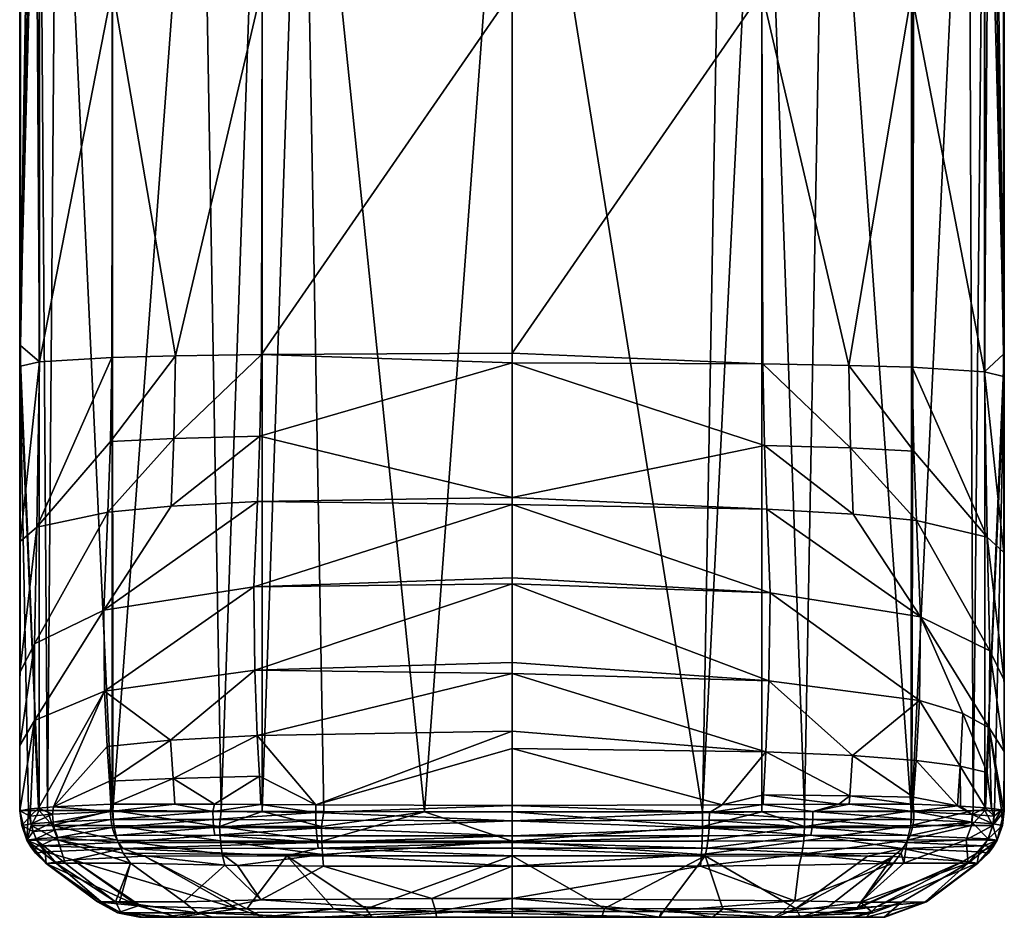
# Model space of a CAD drawing. Header units: centimetres. Extents: x -6.4 to 7.8, y -12.2 to -8.5.
# Tile 5 of 8: x 1.7 to 3.7, y -12.2 to -10.3. Entities that reach past the tile are written whole.
import ezdxf

# ---------------------------------------------------------------- set-up
doc = ezdxf.new("R2010")
doc.units = ezdxf.units.CM
doc.layers.get('0').update_dxf_attribs({"true_color": 0x5890e1})

msp = doc.modelspace()

# ---------------------------------------------------------------- meshes
at = {"color": 231, "true_color": 0xe499b8}
mesh = msp.add_polyface(dxfattribs=at)
corners = [(3.1042, -11.9681, 29.4348), (2.7105, -11.9681, 29.4155), (2.7105, -9.5143, 29.4155), (3.2317, -11.2115, 31.6282), (2.7105, -11.0406, 31.5747), (2.7105, -11.3193, 31.7998), (2.5298, -11.968, 29.4185), (2.2778, -9.5143, 29.4401), (2.3217, -11.9678, 29.4342), (2.1946, -11.9675, 29.4552), (2.11, -11.9672, 29.4772), (2.1946, -9.5143, 29.4552), (2.0673, -9.5143, 29.4921), (1.8864, -11.9658, 29.6046), (1.885, -9.5143, 29.606), (1.885, -11.9658, 29.606), (1.7514, -11.9656, 29.8473), (1.7711, -9.5143, 29.7885), (1.7342, -9.5143, 29.9155), (1.7343, -11.9656, 29.9155), (1.6945, -11.0051, 30.4315), (1.6945, -11.048, 30.4315), (1.7118, -11.9657, 30.0551), (1.6945, -11.9658, 30.4315), (2.1899, -11.1926, 31.6139), (2.1852, -11.3276, 31.7483), (2.0066, -11.3371, 31.6762), (1.8674, -11.5521, 31.8866), (1.8759, -11.3495, 31.5669), (1.7242, -11.6211, 31.5095), (1.7296, -11.3806, 31.2172), (1.6939, -11.6805, 31.0814), (1.6948, -11.4098, 30.7724), (1.6942, -11.8312, 31.4472), (1.7248, -11.7796, 31.8626), (1.8688, -11.7188, 32.2342), (2.1777, -11.5035, 32.0872), (2.1793, -11.6759, 32.4304), (2.7105, -11.4971, 32.1753), (2.7105, -11.6596, 32.4875), (2.7105, -11.485, 32.1461), (2.7105, -11.3338, 31.8219), (1.7329, -11.9605, 32.1388), (2.7105, -11.8018, 32.6147), (2.7105, -11.6827, 32.5164), (2.1846, -11.8105, 32.563), (2.0055, -11.8205, 32.4906), (1.8743, -11.8337, 32.3806), (2.1929, -11.0234, 31.5242), (1.8813, -11.2036, 31.4467), (2.0155, -11.0262, 31.4624), (1.8844, -11.0299, 31.3665), (1.7348, -11.039, 31.0498), (1.6953, -11.048, 30.6122), (2.012, -11.1974, 31.5479), (1.6941, -11.9657, 31.0327)]
mesh.append_faces([[corners[k] for k in face] for face in [(0, 1, 2), (3, 4, 5), (1, 6, 2), (7, 6, 8), (9, 7, 8), (9, 10, 11), (12, 10, 13), (14, 13, 15), (15, 16, 17), (18, 16, 19), (20, 19, 21), (19, 22, 21), (21, 22, 23), (5, 4, 24), (25, 24, 26), (27, 26, 28), (29, 28, 30), (31, 30, 32), (31, 29, 30), (31, 33, 29), (29, 33, 34), (27, 34, 35), (36, 35, 37), (38, 37, 39), (38, 36, 37), (38, 40, 36), (36, 40, 41), (25, 41, 5), (24, 25, 5), (42, 35, 34), (43, 44, 45), (45, 44, 37), (46, 37, 35), (47, 46, 35), (44, 39, 37), (24, 4, 48), (49, 50, 51), (30, 51, 52), (32, 52, 53), (32, 30, 52), (28, 29, 27), (27, 29, 34), (35, 36, 27), (27, 36, 25), (26, 27, 25), (51, 30, 49), (49, 30, 28), (54, 28, 26), (24, 54, 26), (24, 48, 54), (50, 49, 54), (54, 49, 28), (37, 46, 45), (25, 36, 41), (53, 21, 32), (21, 23, 32), (32, 23, 31), (33, 31, 55)]], dxfattribs={"color": 231})
mesh = msp.add_polyface(dxfattribs=at)
corners = [(2.1946, -11.9675, 29.4552), (2.1946, -9.5143, 29.4552), (2.2778, -9.5143, 29.4401), (2.11, -11.9672, 29.4772), (2.0673, -9.5143, 29.4921), (1.8847, -9.5143, 29.6063), (1.885, -11.9658, 29.606), (1.7711, -9.5143, 29.7885), (1.885, -9.5143, 29.606), (1.7514, -11.9656, 29.8473), (1.7342, -9.5143, 29.9155), (1.6945, -11.0051, 30.4315), (1.7343, -11.9656, 29.9155), (1.7192, -9.5143, 29.9984), (1.6945, -9.5143, 30.4315), (1.8864, -11.9658, 29.6046), (2.012, -11.1974, 31.5479), (2.1929, -11.0234, 31.5242), (2.0155, -11.0262, 31.4624), (2.2896, -9.5143, 31.4245), (2.1947, -10.264, 31.4168), (2.7105, -10.2631, 31.4565), (2.1946, -9.5143, 31.4078), (1.9029, -9.5143, 31.2739), (1.8857, -10.2666, 31.2659), (1.885, -9.5143, 31.257), (1.7824, -9.5143, 31.1025), (1.7343, -9.5143, 30.9474), (1.7348, -11.039, 31.0498), (1.8844, -11.0299, 31.3665), (1.725, -9.5143, 30.8999), (1.6953, -11.0051, 30.6008), (1.6953, -11.048, 30.6122), (1.6948, -9.5143, 30.4807), (2.7105, -10.2737, 31.4569), (1.6946, -9.5143, 30.4561), (1.6945, -11.048, 30.4315), (1.7346, -9.5107, 30.9473), (1.7246, -9.5107, 30.8956), (1.7814, -9.5107, 31.0993), (1.9046, -9.5107, 31.2748), (2.1947, -9.5107, 31.4074), (2.2957, -9.5107, 31.425), (2.7105, -9.5143, 31.4475), (2.2823, -9.5107, 29.4398), (2.7105, -9.5143, 29.4155), (2.0711, -9.5107, 29.491), (1.884, -9.5107, 29.6075), (1.7691, -9.5107, 29.7945), (1.7186, -9.5107, 30.0051)]
mesh.append_faces([[corners[k] for k in face] for face in [(0, 1, 2), (1, 3, 4), (5, 6, 7), (5, 8, 6), (7, 9, 10), (11, 10, 12), (11, 13, 10), (11, 14, 13), (8, 4, 15), (16, 17, 18), (19, 20, 21), (19, 22, 20), (20, 22, 23), (24, 23, 25), (26, 24, 25), (26, 27, 24), (24, 27, 28), (29, 24, 28), (29, 18, 24), (24, 18, 20), (23, 24, 20), (27, 30, 28), (28, 30, 31), (32, 28, 31), (30, 33, 31), (34, 20, 17), (17, 20, 18), (14, 11, 35), (35, 11, 33), (33, 11, 31), (31, 11, 36), (32, 31, 36), (37, 38, 30), (27, 37, 30), (27, 39, 37), (27, 26, 39), (39, 26, 25), (40, 25, 23), (22, 40, 23), (22, 41, 40), (22, 19, 41), (41, 19, 42), (38, 33, 30), (19, 43, 42), (40, 39, 25), (2, 44, 45), (2, 1, 44), (44, 1, 46), (1, 4, 46), (46, 4, 47), (4, 8, 47), (47, 8, 5), (7, 47, 5), (7, 48, 47), (7, 10, 48), (48, 10, 49), (49, 10, 13), (14, 49, 13)]], dxfattribs={"color": 231})
mesh = msp.add_polyface(dxfattribs=at)
corners = [(3.7265, -9.5143, 30.4315), (3.7266, -11.023, 30.4315), (3.7033, -9.5143, 30.0081), (3.6868, -9.5143, 29.9155), (3.687, -11.9657, 29.9154), (3.6627, -11.9656, 29.8247), (3.653, -9.5143, 29.7965), (3.536, -11.966, 29.606), (3.5413, -9.5143, 29.6113), (3.536, -9.5143, 29.606), (3.1042, -11.9681, 29.4348), (3.1473, -9.5143, 29.4408), (3.2265, -9.5143, 29.4551), (2.7105, -9.5143, 29.4155), (3.359, -9.5143, 29.4941), (3.3146, -11.9678, 29.4783), (3.5347, -11.966, 29.6046), (2.7105, -9.5143, 31.4475), (2.7105, -10.2631, 31.4565), (3.1325, -9.5143, 31.4244), (3.2264, -10.2746, 31.4171), (3.2265, -9.5143, 31.4077), (3.5206, -9.5143, 31.2717), (2.7105, -10.2737, 31.4569), (2.7105, -11.021, 31.5666), (3.2284, -11.0431, 31.5319), (2.7105, -11.0406, 31.5747), (3.7257, -11.0688, 30.6182), (3.7257, -11.023, 30.6055), (3.6864, -11.0595, 31.0557), (3.6971, -9.5143, 30.8943), (3.6868, -9.5143, 30.9474), (3.5354, -10.2772, 31.2662), (3.6404, -9.5143, 31.0985), (3.536, -9.5143, 31.257), (3.4059, -11.0461, 31.4698), (3.5369, -11.0499, 31.3735), (3.7263, -9.5143, 30.4807), (3.7264, -9.5143, 30.4561), (3.7266, -11.0688, 30.4315), (2.5298, -11.968, 29.4185), (2.2778, -9.5143, 29.4401), (2.1929, -11.0234, 31.5242), (2.1947, -10.264, 31.4168), (2.2896, -9.5143, 31.4245), (3.6978, -9.5107, 30.8881), (3.6421, -9.5107, 31.0933), (3.5205, -9.5107, 31.2713), (3.7036, -9.5107, 30.0128), (3.6542, -9.5107, 29.8007), (3.5408, -9.5107, 29.6112), (3.3538, -9.5107, 29.4924), (3.1413, -9.5107, 29.4401)]
mesh.append_faces([[corners[k] for k in face] for face in [(0, 1, 2), (2, 1, 3), (3, 1, 4), (5, 6, 3), (6, 7, 8), (8, 7, 9), (10, 11, 12), (10, 13, 11), (12, 14, 15), (14, 9, 16), (17, 18, 19), (19, 18, 20), (21, 20, 22), (21, 19, 20), (18, 23, 20), (20, 23, 24), (25, 24, 26), (27, 28, 29), (29, 28, 30), (31, 29, 30), (31, 32, 29), (31, 33, 32), (32, 33, 34), (22, 32, 34), (22, 20, 32), (32, 20, 35), (36, 32, 35), (36, 29, 32), (37, 30, 28), (35, 20, 25), (25, 20, 24), (38, 37, 1), (0, 38, 1), (27, 39, 28), (39, 1, 28), (28, 1, 37), (13, 40, 41), (26, 24, 42), (42, 24, 23), (43, 23, 18), (44, 18, 17), (45, 46, 31), (30, 45, 31), (30, 37, 45), (21, 22, 47), (47, 22, 34), (46, 34, 33), (31, 46, 33), (34, 46, 47), (2, 48, 0), (2, 3, 48), (48, 3, 49), (3, 6, 49), (6, 8, 50), (50, 8, 9), (51, 9, 14), (12, 51, 14), (12, 11, 52), (52, 11, 13)]], dxfattribs={"color": 231})
mesh = msp.add_polyface(dxfattribs=at)
corners = [(3.6627, -11.9656, 29.8247), (3.6868, -9.5143, 29.9155), (3.687, -11.9657, 29.9154), (3.536, -11.966, 29.606), (3.653, -9.5143, 29.7965), (3.536, -9.5143, 29.606), (3.5347, -11.966, 29.6046), (3.359, -9.5143, 29.4941), (3.3146, -11.9678, 29.4783), (3.2265, -9.5143, 29.4551), (3.2265, -11.968, 29.455), (3.1042, -11.9681, 29.4348), (3.7266, -11.023, 30.4315), (3.7266, -11.0688, 30.4315), (3.7068, -11.9659, 30.0349), (3.7265, -11.9661, 30.4315), (3.2366, -11.3429, 31.7695), (2.7105, -11.3193, 31.7998), (2.7105, -11.3338, 31.8219), (3.2436, -11.516, 32.1164), (2.7105, -11.485, 32.1461), (2.7105, -11.4971, 32.1753), (3.2411, -11.6979, 32.46), (2.7105, -11.6596, 32.4875), (2.7105, -11.6827, 32.5164), (3.2349, -11.8442, 32.5819), (2.7105, -11.8018, 32.6147), (2.7105, -11.8375, 32.6318), (3.5517, -11.7382, 32.2653), (3.545, -11.862, 32.4045), (3.6356, -11.8739, 32.2553), (3.7257, -11.0688, 30.6182), (3.6864, -11.0595, 31.0557), (3.7264, -11.4324, 30.7885), (3.692, -11.4007, 31.2336), (3.7271, -11.6963, 31.112), (3.5369, -11.0499, 31.3735), (3.5404, -11.2235, 31.4595), (3.4059, -11.0461, 31.4698), (3.4097, -11.2167, 31.5617), (3.2284, -11.0431, 31.5319), (3.2317, -11.2115, 31.6282), (2.7105, -11.0406, 31.5747), (3.4153, -11.3534, 31.6965), (3.4136, -11.852, 32.5117), (3.5539, -11.5656, 31.9153), (3.6411, -11.765, 32.1051), (3.546, -11.3669, 31.5861), (3.697, -11.6359, 31.5378), (3.6959, -11.7949, 31.8959), (3.7269, -11.8438, 31.4759), (3.692, -11.8872, 32.0585)]
mesh.append_faces([[corners[k] for k in face] for face in [(0, 1, 2), (0, 3, 4), (5, 3, 6), (7, 6, 8), (9, 8, 10), (11, 9, 10), (12, 13, 2), (2, 13, 14), (14, 13, 15), (16, 17, 18), (19, 18, 20), (21, 19, 20), (21, 22, 19), (21, 23, 22), (22, 23, 24), (25, 24, 26), (27, 25, 26), (28, 29, 30), (31, 32, 33), (33, 34, 35), (33, 32, 34), (34, 32, 36), (37, 36, 38), (39, 38, 40), (41, 40, 42), (41, 39, 40), (41, 43, 39), (41, 16, 43), (41, 17, 16), (24, 25, 22), (22, 25, 44), (28, 44, 29), (28, 22, 44), (28, 19, 22), (28, 45, 19), (28, 46, 45), (28, 30, 46), (18, 19, 16), (16, 19, 45), (43, 45, 47), (39, 47, 37), (38, 39, 37), (39, 43, 47), (43, 16, 45), (47, 45, 48), (34, 48, 35), (34, 47, 48), (34, 37, 47), (34, 36, 37), (45, 46, 49), (48, 49, 50), (35, 48, 50), (49, 48, 45), (49, 46, 51), (31, 33, 13), (13, 33, 15), (15, 33, 35), (50, 15, 35)]], dxfattribs={"color": 231})
mesh = msp.add_polyface(dxfattribs=at)
corners = [(1.6942, -11.8312, 31.4472), (1.6945, -11.9661, 31.6342), (1.7248, -11.7796, 31.8626), (1.7161, -11.9621, 32.0392), (1.7329, -11.9605, 32.1388), (1.764, -11.9582, 32.2549), (1.8688, -11.7188, 32.2342), (1.8743, -11.8337, 32.3806), (2.0055, -11.8205, 32.4906), (1.8791, -11.905, 32.4339), (2.0106, -11.8993, 32.5364), (1.8856, -11.9522, 32.4614), (1.8823, -11.9524, 32.4581), (1.6939, -11.6805, 31.0814), (1.6945, -11.9658, 30.4315), (1.6941, -11.9657, 31.0327), (1.7159, -11.9775, 32.0395), (1.7617, -11.9733, 32.2519), (1.8812, -11.9678, 32.4603), (2.0141, -11.9524, 32.556), (1.8905, -12.0169, 32.4553), (2.0944, -12.0008, 32.5874), (1.8851, -12.0009, 32.4592), (1.773, -12.0211, 32.2498), (1.7667, -12.0056, 32.2514), (1.7281, -12.0242, 32.0389), (1.7219, -12.009, 32.0394), (1.7089, -12.0269, 31.6344), (1.6981, -11.9967, 31.6345), (2.0931, -11.9842, 32.5911), (1.8821, -11.9842, 32.4608), (1.763, -11.9894, 32.252), (1.7178, -11.9934, 32.0396), (2.0928, -11.9679, 32.5919), (1.7089, -12.0268, 30.4315), (1.7178, -11.9966, 30.0352), (1.7118, -11.9657, 30.0551), (1.7343, -11.9656, 29.9155), (1.7619, -11.9964, 29.8256), (1.7514, -11.9656, 29.8473), (1.885, -11.9658, 29.606), (1.8883, -11.9967, 29.6078), (1.8864, -11.9658, 29.6046), (2.1063, -11.9985, 29.4818), (2.1083, -12.0285, 29.4917), (1.8954, -12.0268, 29.6162), (1.7725, -12.0264, 29.8289), (1.7287, -12.0267, 30.0364)]
mesh.append_faces([[corners[k] for k in face] for face in [(0, 1, 2), (2, 1, 3), (4, 2, 3), (4, 5, 6), (6, 5, 7), (8, 7, 9), (10, 9, 11), (7, 5, 9), (9, 5, 12), (11, 9, 12), (13, 14, 15), (0, 15, 1), (3, 1, 16), (4, 16, 17), (5, 17, 18), (12, 18, 11), (12, 5, 18), (19, 11, 18), (20, 21, 22), (23, 22, 24), (25, 24, 26), (27, 26, 28), (22, 29, 30), (24, 30, 31), (26, 31, 32), (28, 32, 16), (1, 28, 16), (5, 4, 17), (4, 3, 16), (24, 25, 23), (26, 32, 28), (16, 32, 17), (17, 32, 31), (18, 31, 30), (24, 31, 26), (17, 31, 18), (22, 23, 20), (18, 30, 33), (22, 30, 24), (14, 34, 15), (15, 34, 27), (28, 15, 27), (28, 1, 15), (35, 34, 36), (37, 35, 36), (37, 38, 35), (37, 39, 38), (38, 39, 40), (41, 40, 42), (43, 41, 42), (34, 14, 36), (41, 44, 45), (38, 45, 46), (35, 46, 47), (34, 35, 47), (40, 41, 38), (38, 41, 45), (38, 46, 35)]], dxfattribs={"color": 231})
mesh = msp.add_polyface(dxfattribs=at)
corners = [(3.4081, -11.9353, 32.5505), (3.5349, -11.9523, 32.4621), (3.5398, -11.9381, 32.4517), (3.4136, -11.852, 32.5117), (3.545, -11.862, 32.4045), (3.6411, -11.765, 32.1051), (3.6356, -11.8739, 32.2553), (3.692, -11.8872, 32.0585), (3.6959, -11.7949, 31.8959), (3.7004, -11.9616, 32.0723), (3.7215, -11.9643, 31.8514), (3.7253, -11.9652, 31.7423), (3.7261, -11.9655, 31.6927), (3.7269, -11.8438, 31.4759), (3.7264, -11.9657, 31.6558), (3.7265, -11.9658, 31.6402), (3.7265, -11.9658, 31.6358), (3.7265, -11.9658, 31.6345), (3.5388, -11.9523, 32.4581), (3.6304, -11.9559, 32.3211), (3.6369, -11.9563, 32.3067), (3.6881, -11.9604, 32.1402), (3.7265, -11.9658, 31.6341), (3.7265, -11.9661, 30.4315), (3.723, -11.9966, 31.6336), (3.7122, -12.0267, 30.4315), (3.5404, -11.9678, 32.4598), (3.54, -11.9842, 32.4598), (3.6598, -11.9895, 32.2469), (3.661, -11.9735, 32.2467), (3.7039, -11.9934, 32.0352), (3.7058, -11.9776, 32.0351), (3.6936, -12.0243, 32.0345), (3.5374, -12.0009, 32.4577), (3.5325, -12.0169, 32.4533), (3.407, -11.9524, 32.5559), (3.5347, -11.966, 29.6046), (3.536, -11.966, 29.606), (3.5338, -11.9967, 29.6088), (3.6627, -11.9656, 29.8247), (3.6592, -11.9964, 29.8256), (3.687, -11.9657, 29.9154), (3.7033, -11.9966, 30.0352), (3.7068, -11.9659, 30.0349), (3.6486, -12.0264, 29.8289)]
mesh.append_faces([[corners[k] for k in face] for face in [(0, 1, 2), (3, 2, 4), (5, 6, 7), (8, 7, 9), (10, 8, 9), (10, 11, 8), (8, 11, 12), (13, 12, 14), (15, 13, 14), (15, 16, 13), (13, 16, 17), (1, 18, 2), (2, 18, 19), (4, 19, 6), (4, 2, 19), (19, 20, 6), (6, 20, 21), (7, 21, 9), (7, 6, 21), (22, 13, 17), (13, 8, 12), (13, 22, 23), (24, 25, 23), (22, 24, 23), (26, 27, 28), (29, 28, 30), (31, 30, 10), (28, 32, 30), (28, 33, 34), (28, 27, 33), (17, 24, 22), (17, 16, 24), (24, 16, 15), (14, 24, 15), (14, 12, 24), (24, 12, 11), (10, 24, 11), (10, 30, 24), (24, 30, 32), (10, 9, 31), (31, 9, 21), (29, 21, 20), (19, 29, 20), (19, 26, 29), (19, 18, 26), (26, 18, 1), (35, 26, 1), (28, 29, 26), (21, 29, 31), (31, 29, 30), (36, 37, 38), (38, 37, 39), (40, 39, 41), (42, 41, 43), (23, 42, 43), (23, 25, 42), (40, 38, 39), (41, 42, 40), (40, 42, 44)]], dxfattribs={"color": 231})
mesh = msp.add_polyface(dxfattribs=at)
corners = [(2.1435, -12.0791, 29.5192), (2.192, -12.1503, 29.5871), (2.1178, -12.0786, 29.5275), (2.3213, -12.0803, 29.4819), (2.0326, -12.1543, 29.6877), (1.9229, -12.0746, 29.646), (2.1444, -12.1684, 32.2248), (1.9519, -12.0599, 32.4462), (1.8036, -12.0675, 32.1964), (2.1633, -12.1685, 32.2329), (2.2458, -12.059, 32.5677), (2.3102, -12.186, 29.6406), (2.0925, -12.1861, 29.7496), (2.0612, -12.1767, 29.7173), (1.9851, -12.1861, 29.9607), (1.9, -12.1543, 29.9388), (2.3425, -12.1685, 32.2825), (2.1975, -12.1862, 32.1497), (2.0198, -12.1862, 32.0078), (1.9446, -12.1631, 32.0544), (1.9389, -12.1627, 32.0448), (1.9035, -12.1767, 30.1997), (2.0141, -11.9524, 32.556), (2.0106, -11.8993, 32.5364), (1.8856, -11.9522, 32.4614), (2.0961, -11.9527, 32.5911), (2.1889, -11.8948, 32.6031), (2.1846, -11.8105, 32.563), (2.3055, -11.954, 32.6395), (2.1921, -11.9532, 32.6188), (1.8791, -11.905, 32.4339), (2.0055, -11.8205, 32.4906), (2.0928, -11.9679, 32.5919), (1.8812, -11.9678, 32.4603), (1.9069, -12.0438, 32.4419), (2.3102, -12.0433, 32.6059), (2.0969, -12.0166, 32.5809), (2.3062, -12.002, 32.6349), (2.0944, -12.0008, 32.5874), (2.3086, -12.0315, 32.6178), (1.898, -12.0315, 32.4494), (2.3056, -11.9858, 32.6392), (2.0931, -11.9842, 32.5911), (1.8821, -11.9842, 32.4608), (2.3054, -11.9695, 32.6406), (1.8905, -12.0169, 32.4553), (1.8851, -12.0009, 32.4592), (2.1946, -11.9675, 29.4552), (2.1063, -11.9985, 29.4818), (2.11, -11.9672, 29.4772), (2.3168, -11.9988, 29.4379), (2.1083, -12.0285, 29.4917), (2.3192, -12.0567, 29.4622), (2.1122, -12.0559, 29.5073), (1.8954, -12.0268, 29.6162), (1.9073, -12.0534, 29.6293), (1.8864, -11.9658, 29.6046), (1.8883, -11.9967, 29.6078), (2.3177, -12.0289, 29.4472), (2.4208, -12.1862, 32.2035), (1.941, -12.1861, 31.5542), (1.9485, -12.1861, 30.2029), (2.5545, -12.186, 29.6148)]
mesh.append_faces([[corners[k] for k in face] for face in [(0, 1, 2), (0, 3, 1), (1, 4, 2), (2, 4, 5), (6, 7, 8), (6, 9, 7), (7, 9, 10), (11, 12, 13), (13, 12, 14), (13, 15, 4), (1, 13, 4), (16, 9, 17), (9, 6, 17), (17, 6, 18), (18, 6, 19), (20, 18, 19), (21, 13, 14), (22, 23, 24), (22, 25, 23), (23, 25, 26), (27, 26, 28), (25, 29, 26), (26, 29, 28), (30, 23, 31), (31, 23, 27), (26, 27, 23), (32, 29, 25), (22, 32, 25), (22, 33, 32), (10, 34, 7), (10, 35, 34), (36, 37, 38), (34, 39, 40), (34, 35, 39), (38, 41, 42), (32, 43, 42), (44, 42, 41), (38, 45, 36), (39, 36, 40), (38, 42, 46), (29, 32, 44), (44, 32, 42), (47, 48, 49), (47, 50, 48), (51, 52, 53), (54, 53, 55), (48, 56, 49), (48, 51, 57), (48, 58, 51), (0, 53, 52), (0, 2, 53), (53, 2, 55), (55, 2, 5), (54, 51, 53), (12, 11, 14), (59, 17, 60), (60, 17, 18), (61, 14, 62)]], dxfattribs={"color": 231})
mesh = msp.add_polyface(dxfattribs=at)
corners = [(2.7105, -12.0806, 29.4621), (2.7105, -12.1475, 29.5288), (2.5453, -12.1475, 29.5315), (2.3213, -12.0803, 29.4819), (2.192, -12.1503, 29.5871), (2.2458, -12.059, 32.5677), (2.1633, -12.1685, 32.2329), (2.3425, -12.1685, 32.2825), (2.4095, -12.1685, 32.2926), (2.7105, -12.0594, 32.5989), (2.7105, -12.1682, 32.3086), (3.0998, -12.0803, 29.4819), (3.0191, -12.1745, 29.5805), (2.553, -12.1744, 29.5699), (3.0142, -12.186, 29.6252), (2.5545, -12.186, 29.6148), (2.3102, -12.186, 29.6406), (2.0612, -12.1767, 29.7173), (2.4208, -12.1862, 32.2035), (2.1975, -12.1862, 32.1497), (2.7105, -12.1862, 32.2189), (2.8958, -12.1862, 32.2133), (2.9017, -12.1683, 32.303), (2.7105, -11.8018, 32.6147), (2.3055, -11.954, 32.6395), (2.7105, -11.8375, 32.6318), (2.1846, -11.8105, 32.563), (2.7105, -11.9551, 32.662), (2.3054, -11.9695, 32.6406), (2.7105, -11.9869, 32.6608), (2.1921, -11.9532, 32.6188), (2.3102, -12.0433, 32.6059), (2.7105, -12.0436, 32.6265), (2.7105, -12.032, 32.6385), (2.3086, -12.0315, 32.6178), (2.7105, -12.0182, 32.6486), (2.3072, -12.0176, 32.6276), (2.3062, -12.002, 32.6349), (2.3056, -11.9858, 32.6392), (2.0969, -12.0166, 32.5809), (2.0944, -12.0008, 32.5874), (2.7105, -11.9681, 29.4155), (2.7105, -12.029, 29.4275), (2.5298, -11.968, 29.4185), (2.3177, -12.0289, 29.4472), (2.3168, -11.9988, 29.4379), (2.1063, -11.9985, 29.4818), (2.1946, -11.9675, 29.4552), (2.3217, -11.9678, 29.4342), (2.3192, -12.0567, 29.4622), (2.1083, -12.0285, 29.4917), (2.1435, -12.0791, 29.5192), (3.1019, -12.0567, 29.4622), (1.9851, -12.1861, 29.9607), (1.9485, -12.1861, 30.2029), (3.4791, -12.1861, 30.3444), (1.941, -12.1861, 31.5542), (3.4801, -12.1861, 31.2391), (1.9411, -12.1861, 30.6551)]
mesh.append_faces([[corners[k] for k in face] for face in [(0, 1, 2), (3, 2, 4), (5, 6, 7), (8, 5, 7), (8, 9, 5), (8, 10, 9), (3, 0, 2), (0, 11, 1), (1, 12, 13), (2, 13, 4), (2, 1, 13), (13, 14, 15), (16, 13, 15), (16, 17, 13), (4, 13, 17), (18, 7, 19), (18, 8, 7), (18, 10, 8), (18, 20, 10), (10, 20, 21), (22, 10, 21), (22, 9, 10), (23, 24, 25), (23, 26, 24), (24, 27, 25), (27, 28, 29), (27, 24, 28), (28, 24, 30), (5, 9, 31), (9, 32, 31), (31, 32, 33), (34, 33, 35), (36, 35, 37), (34, 31, 33), (35, 29, 37), (37, 29, 38), (29, 28, 38), (34, 36, 39), (34, 35, 36), (36, 37, 39), (37, 38, 40), (41, 42, 43), (43, 42, 44), (45, 44, 46), (47, 48, 45), (45, 48, 43), (44, 45, 43), (44, 42, 49), (50, 44, 49), (42, 0, 49), (49, 0, 3), (51, 49, 3), (52, 0, 42), (53, 16, 15), (54, 15, 55), (56, 57, 20), (18, 56, 20), (58, 54, 55)]], dxfattribs={"color": 231})
mesh.append_faces([[corners[k] for k in face] for face in [(56, 58, 55)]], dxfattribs={"vtx2": -1, "color": 231})
mesh = msp.add_polyface(dxfattribs=at)
corners = [(3.3033, -12.0786, 29.5275), (3.2948, -12.1519, 29.6171), (3.0998, -12.0803, 29.4819), (2.7105, -12.1475, 29.5288), (3.27, -12.1757, 29.6494), (3.0191, -12.1745, 29.5805), (3.2499, -12.1861, 29.6898), (3.0142, -12.186, 29.6252), (2.9017, -12.1683, 32.303), (2.8958, -12.1862, 32.2133), (3.0149, -12.1862, 32.2016), (3.0271, -12.1685, 32.2906), (3.1245, -12.1862, 32.1812), (3.1458, -12.1685, 32.2688), (3.2566, -12.1862, 32.1349), (3.2965, -12.1682, 32.2156), (2.553, -12.1744, 29.5699), (3.1092, -12.0591, 32.5782), (2.7105, -12.0594, 32.5989), (2.7105, -11.8375, 32.6318), (3.1442, -11.9537, 32.6353), (3.2349, -11.8442, 32.5819), (2.7105, -11.9551, 32.662), (3.23, -11.933, 32.6142), (3.229, -11.9532, 32.6188), (3.1182, -11.9695, 32.6403), (3.3318, -11.9678, 32.5906), (2.7105, -12.0436, 32.6265), (3.1131, -12.0433, 32.6056), (2.7105, -12.032, 32.6385), (3.1162, -12.0176, 32.6273), (2.7105, -12.0182, 32.6486), (3.1173, -12.002, 32.6345), (2.7105, -11.9869, 32.6608), (3.1179, -11.9858, 32.6389), (3.3314, -11.9842, 32.5898), (3.4449, -12.0596, 32.4649), (3.3301, -12.0008, 32.5863), (3.3277, -12.0166, 32.5797), (3.1042, -11.9988, 29.4379), (3.1034, -12.0289, 29.4472), (2.7105, -12.029, 29.4275), (2.7105, -11.9681, 29.4155), (3.1042, -11.9681, 29.4348), (3.2265, -11.968, 29.455), (3.3089, -12.0559, 29.5073), (3.1019, -12.0567, 29.4622), (3.3128, -12.0285, 29.4917), (2.7105, -12.0806, 29.4621), (3.3148, -11.9985, 29.4818), (2.5545, -12.186, 29.6148), (3.4791, -12.1861, 30.3444), (3.4131, -12.1861, 29.8888), (3.4801, -12.1861, 31.2391), (3.4771, -12.1861, 31.6873), (2.7105, -12.1862, 32.2189), (1.941, -12.1861, 31.5542)]
mesh.append_faces([[corners[k] for k in face] for face in [(0, 1, 2), (2, 1, 3), (1, 4, 5), (4, 6, 5), (5, 6, 7), (8, 9, 10), (11, 10, 12), (13, 12, 14), (15, 13, 14), (13, 11, 12), (11, 8, 10), (3, 1, 5), (5, 7, 16), (17, 13, 15), (17, 11, 13), (17, 8, 11), (17, 18, 8), (19, 20, 21), (19, 22, 20), (21, 20, 23), (20, 24, 23), (20, 22, 25), (24, 25, 26), (18, 17, 27), (27, 17, 28), (29, 28, 30), (31, 30, 32), (33, 32, 34), (25, 34, 35), (31, 29, 30), (29, 27, 28), (17, 36, 28), (32, 37, 34), (32, 30, 38), (38, 30, 28), (24, 20, 25), (22, 33, 25), (25, 33, 34), (32, 33, 31), (39, 40, 41), (42, 39, 41), (42, 43, 39), (39, 43, 44), (0, 2, 45), (45, 2, 46), (47, 46, 40), (47, 45, 46), (2, 48, 46), (40, 46, 41), (44, 49, 39), (39, 49, 40), (50, 7, 51), (52, 7, 6), (53, 54, 55), (55, 54, 9), (9, 54, 10), (10, 54, 12)]], dxfattribs={"color": 231})
mesh.append_faces([[corners[k] for k in face] for face in [(56, 51, 53)]], dxfattribs={"vtx0": -1, "color": 231})
mesh = msp.add_polyface(dxfattribs=at)
corners = [(3.4304, -12.1549, 29.7369), (3.4982, -12.0746, 29.646), (3.5196, -12.0741, 29.6699), (3.2948, -12.1519, 29.6171), (3.3033, -12.0786, 29.5275), (3.4791, -12.1861, 30.3444), (3.4131, -12.1861, 29.8888), (3.5149, -12.1551, 29.9203), (3.4553, -12.177, 29.8728), (3.27, -12.1757, 29.6494), (3.2499, -12.1861, 29.6898), (3.2965, -12.1682, 32.2156), (3.2566, -12.1862, 32.1349), (3.3059, -12.1862, 32.1062), (3.3601, -12.1675, 32.1778), (3.4415, -12.1861, 31.9187), (3.5636, -12.1548, 31.6873), (3.464, -12.164, 32.0736), (3.428, -12.1656, 32.1186), (3.4238, -12.1658, 32.1232), (3.497, -12.0604, 32.4203), (3.4449, -12.0596, 32.4649), (3.1092, -12.0591, 32.5782), (3.4081, -11.9353, 32.5505), (3.23, -11.933, 32.6142), (3.3851, -11.9525, 32.5667), (3.407, -11.9524, 32.5559), (3.5349, -11.9523, 32.4621), (3.229, -11.9532, 32.6188), (3.4136, -11.852, 32.5117), (3.2349, -11.8442, 32.5819), (3.5398, -11.9381, 32.4517), (3.3318, -11.9678, 32.5906), (3.3314, -11.9842, 32.5898), (3.54, -11.9842, 32.4598), (3.1131, -12.0433, 32.6056), (3.5169, -12.0439, 32.439), (3.3277, -12.0166, 32.5797), (3.5256, -12.0315, 32.447), (3.5374, -12.0009, 32.4577), (3.3301, -12.0008, 32.5863), (3.1179, -11.9858, 32.6389), (3.1173, -12.002, 32.6345), (3.5404, -11.9678, 32.4598), (3.5325, -12.0169, 32.4533), (3.1182, -11.9695, 32.6403), (3.5338, -11.9967, 29.6088), (3.5264, -12.0268, 29.6168), (3.3128, -12.0285, 29.4917), (3.3148, -11.9985, 29.4818), (3.1034, -12.0289, 29.4472), (3.2265, -11.968, 29.455), (3.3146, -11.9678, 29.4783), (3.5347, -11.966, 29.6046), (3.3089, -12.0559, 29.5073), (3.5141, -12.0534, 29.6296), (3.0142, -12.186, 29.6252), (3.1245, -12.1862, 32.1812), (3.4771, -12.1861, 31.6873)]
mesh.append_faces([[corners[k] for k in face] for face in [(0, 1, 2), (0, 3, 1), (1, 3, 4), (5, 6, 7), (7, 6, 8), (0, 8, 9), (6, 10, 8), (8, 10, 9), (11, 12, 13), (14, 11, 13), (3, 0, 9), (0, 7, 8), (15, 16, 17), (13, 17, 18), (19, 13, 18), (19, 14, 13), (15, 17, 13), (19, 20, 14), (14, 20, 11), (11, 20, 21), (22, 11, 21), (23, 24, 25), (26, 23, 25), (26, 27, 23), (24, 28, 25), (29, 30, 23), (31, 29, 23), (24, 23, 30), (25, 32, 26), (25, 28, 32), (32, 33, 34), (35, 21, 36), (37, 36, 38), (39, 34, 33), (40, 33, 41), (42, 37, 40), (36, 37, 35), (21, 20, 36), (26, 32, 43), (43, 32, 34), (38, 44, 37), (37, 44, 40), (40, 44, 39), (33, 40, 39), (33, 32, 45), (46, 47, 48), (49, 48, 50), (49, 51, 52), (53, 49, 52), (53, 46, 49), (4, 54, 1), (48, 47, 54), (54, 47, 55), (1, 54, 55), (48, 49, 46), (5, 56, 6), (57, 58, 15), (12, 15, 13), (12, 57, 15)]], dxfattribs={"color": 231})
mesh = msp.add_polyface(dxfattribs=at)
corners = [(3.5662, -12.1543, 30.4315), (3.5661, -12.1543, 30.428), (3.672, -12.075, 30.4315), (3.5638, -12.1543, 30.2908), (3.6522, -12.0743, 30.0408), (3.5149, -12.1551, 29.9203), (3.4304, -12.1549, 29.7369), (3.5196, -12.0741, 29.6699), (3.5662, -12.1543, 31.1241), (3.5662, -12.1543, 31.1889), (3.4801, -12.1861, 31.2391), (3.4791, -12.1861, 30.3444), (3.5637, -12.1548, 31.6857), (3.4771, -12.1861, 31.6873), (3.5636, -12.1548, 31.6873), (3.4415, -12.1861, 31.9187), (3.672, -12.075, 31.6342), (3.6707, -12.0742, 31.766), (3.464, -12.164, 32.0736), (3.6426, -12.0702, 32.0875), (3.428, -12.1656, 32.1186), (3.4238, -12.1658, 32.1232), (3.497, -12.0604, 32.4203), (3.6946, -12.0534, 31.6337), (3.7122, -12.0267, 30.4315), (3.7042, -12.0406, 31.6336), (3.7122, -12.0267, 31.6336), (3.723, -11.9966, 31.6336), (3.5325, -12.0169, 32.4533), (3.5256, -12.0315, 32.447), (3.6936, -12.0243, 32.0345), (3.6598, -11.9895, 32.2469), (3.5169, -12.0439, 32.439), (3.6753, -12.0511, 32.0327), (3.6854, -12.0384, 32.0337), (3.6924, -12.0267, 30.0364), (3.7033, -11.9966, 30.0352), (3.6486, -12.0264, 29.8289), (3.6592, -11.9964, 29.8256), (3.5264, -12.0268, 29.6168), (3.4982, -12.0746, 29.646), (3.5141, -12.0534, 29.6296), (3.5338, -11.9967, 29.6088)]
mesh.append_faces([[corners[k] for k in face] for face in [(0, 1, 2), (2, 1, 3), (4, 3, 5), (6, 4, 5), (6, 7, 4), (4, 2, 3), (8, 9, 10), (11, 8, 10), (11, 0, 8), (11, 1, 0), (11, 3, 1), (11, 5, 3), (10, 12, 13), (10, 9, 12), (12, 14, 13), (13, 14, 15), (0, 2, 8), (8, 2, 16), (9, 16, 12), (9, 8, 16), (12, 16, 14), (14, 16, 17), (18, 17, 19), (20, 19, 21), (20, 18, 19), (19, 22, 21), (18, 14, 17), (16, 2, 23), (23, 2, 24), (25, 24, 26), (25, 23, 24), (26, 24, 27), (28, 29, 30), (31, 28, 30), (32, 22, 19), (33, 19, 17), (23, 17, 16), (23, 33, 17), (23, 25, 33), (33, 25, 34), (32, 34, 29), (32, 33, 34), (32, 19, 33), (25, 26, 34), (34, 26, 30), (29, 34, 30), (26, 27, 30), (2, 4, 24), (24, 4, 35), (36, 35, 37), (38, 37, 39), (36, 24, 35), (40, 41, 7), (39, 42, 38), (35, 4, 37), (37, 4, 7), (39, 7, 41), (39, 37, 7)]], dxfattribs={"color": 231})
mesh = msp.add_polyface(dxfattribs=at)
corners = [(1.9229, -12.0746, 29.646), (2.0326, -12.1543, 29.6877), (1.9, -12.1543, 29.9388), (1.892, -12.1543, 29.9729), (1.7879, -12.0742, 29.9302), (1.769, -12.0744, 30.0413), (1.8622, -12.1543, 30.1968), (1.7491, -12.075, 30.4315), (1.855, -12.1543, 30.6551), (1.7488, -12.0749, 31.0502), (1.8549, -12.1543, 30.9931), (1.8549, -12.1543, 31.5543), (1.7489, -12.0749, 31.6336), (1.9389, -12.1627, 32.0448), (1.8036, -12.0675, 32.1964), (1.9446, -12.1631, 32.0544), (2.1444, -12.1684, 32.2248), (1.9035, -12.1767, 30.1997), (1.9851, -12.1861, 29.9607), (1.9485, -12.1861, 30.2029), (1.8961, -12.1767, 30.6551), (1.9411, -12.1861, 30.6551), (1.941, -12.1861, 31.5542), (1.896, -12.1767, 31.5542), (2.0198, -12.1862, 32.0078), (2.0612, -12.1767, 29.7173), (1.7266, -12.0536, 31.6342), (1.7463, -12.0511, 32.0369), (1.717, -12.0408, 31.6344), (1.9069, -12.0438, 32.4419), (1.9519, -12.0599, 32.4462), (1.7089, -12.0269, 31.6344), (1.7281, -12.0242, 32.0389), (1.7219, -12.009, 32.0394), (1.7363, -12.0383, 32.0381), (1.898, -12.0315, 32.4494), (1.773, -12.0211, 32.2498), (1.8905, -12.0169, 32.4553), (2.0969, -12.0166, 32.5809), (1.7089, -12.0268, 30.4315), (1.7725, -12.0264, 29.8289), (1.9073, -12.0534, 29.6293), (1.7287, -12.0267, 30.0364), (1.8954, -12.0268, 29.6162)]
mesh.append_faces([[corners[k] for k in face] for face in [(0, 1, 2), (3, 0, 2), (3, 4, 0), (3, 5, 4), (3, 6, 5), (5, 6, 7), (7, 6, 8), (9, 8, 10), (11, 9, 10), (11, 12, 9), (11, 13, 12), (12, 13, 14), (14, 13, 15), (16, 14, 15), (9, 7, 8), (17, 18, 19), (20, 19, 21), (22, 20, 21), (22, 23, 20), (22, 24, 23), (23, 24, 13), (11, 23, 13), (11, 10, 23), (23, 10, 20), (20, 10, 8), (17, 8, 6), (3, 17, 6), (3, 25, 17), (3, 2, 25), (8, 17, 20), (20, 17, 19), (26, 27, 28), (26, 12, 27), (27, 12, 14), (29, 14, 30), (31, 32, 33), (31, 34, 32), (31, 28, 34), (34, 28, 27), (29, 27, 14), (29, 34, 27), (29, 35, 34), (32, 34, 36), (34, 35, 36), (36, 35, 37), (38, 37, 35), (7, 9, 39), (39, 9, 31), (31, 9, 28), (28, 9, 26), (26, 9, 12), (40, 41, 0), (4, 40, 0), (4, 42, 40), (4, 5, 42), (42, 5, 39), (5, 7, 39), (43, 41, 40)]], dxfattribs={"color": 231})

doc.saveas('drawing.dxf')
